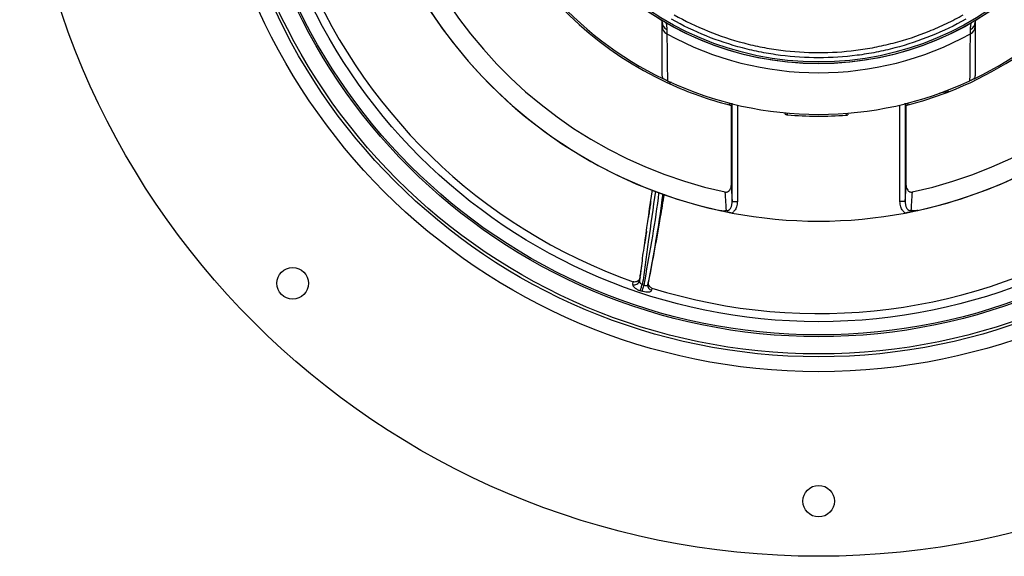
# Model space of a CAD drawing. Header units: millimetres. Extents: x 3853 to 8418, y 3903 to 8468.
# Tile 1 of 8: x 3853 to 6666, y 3903 to 5436. Entities that reach past the tile are written whole.
import ezdxf

# ---------------------------------------------------------------- set-up
doc = ezdxf.new("R2010")
doc.units = ezdxf.units.MM
doc.header["$LTSCALE"] = 5

msp = doc.modelspace()

# ---------------------------------------------------------------- linework, layer by layer
at = {"color": 7, "linetype": 'Continuous', "lineweight": 25}
for p, q in [((5688.1, 5429.3), (5687.4, 5434.7)), ((6583.4, 5434.8), (6582.5, 5429.3)), ((6497, 5228.7), (6481.1, 5225.9)), ((5880.3, 5198.5), (5879.6, 5195.5)), ((5879.6, 5195.5), (5879.8, 5192.8)), ((5888.2, 5195.5), (5879.6, 5195.5)), ((5885.3, 5191.4), (5885.3, 4962.3)), ((5888.2, 4916.9), (5888.2, 5195.5)), ((6390.9, 5195.5), (6382.3, 5195.5)), ((6382.3, 5195.5), (6382.3, 4916.9)), ((6385.3, 4962.3), (6385.3, 5191.4)), ((6390.9, 5195.5), (6390.2, 5198.6)), ((6390.8, 5192.8), (6390.9, 5195.5)), ((6046, 5165.5), (6044.5, 5164.5)), ((6045.9, 5164.4), (6046, 5165.5)), ((6213.1, 5168.4), (6213.9, 5163.5)), ((6218.1, 5168.8), (6219, 5163.9)), ((5888.2, 4916.9), (5903.2, 4916.9)), ((6382.3, 4916.9), (6367.4, 4916.9)), ((5604.2, 4679.7), (5605.4, 4687.4)), ((5647.2, 4678.8), (5649, 4688)), ((5659, 4669.5), (5657.9, 4663.1))]:
    msp.add_line(p, q, dxfattribs=at)
at = {"color": 8, "linetype": 'Continuous', "lineweight": 25}
for p, q in [((5888.2, 5195.5), (5888.2, 5195.8)), ((5888.2, 5195.5), (5889.7, 5195.5)), ((5903.2, 5192.2), (5903.2, 4916.9)), ((6367.4, 4916.9), (6367.4, 5192.2)), ((6382.3, 5195.5), (6380.8, 5195.5)), ((6382.3, 5195.8), (6382.3, 5195.5))]:
    msp.add_line(p, q, dxfattribs=at)
at = {"color": 7, "linetype": 'Continuous', "lineweight": 25, "flags": 128}
for points in [[(5625.4, 4661.9), (5625.8, 4663.2), (5626.4, 4664.9), (5627.1, 4666.9), (5627.8, 4669.2), (5628.7, 4671.6), (5629.5, 4674.2), (5630.4, 4676.8), (5631.2, 4679.3)], [(5630.6, 4660.2), (5631, 4661.5), (5631.6, 4663.2), (5632.2, 4665.2), (5633, 4667.4), (5633.8, 4669.9), (5634.6, 4672.5), (5635.5, 4675.1), (5636.3, 4677.6)]]:
    msp.add_lwpolyline(points, dxfattribs=at)
at = {"color": 7, "linetype": 'Continuous', "lineweight": 25}
for centre, radius in [((6135.3, 6185.5), 2282.5), ((6135.3, 6185.5), 1755), ((6135.3, 6185.5), 1712.5), ((6135.3, 6185.5), 1704.2), ((6135.3, 6185.5), 1655.1), ((6135.3, 6185.5), 1650), ((6135.3, 6185.5), 1612.3), ((6135.3, 6185.5), 875), ((6135.3, 6185.5), 870), ((4632.7, 4682.9), 45), ((6135.3, 4060.5), 45)]:
    msp.add_circle(centre, radius, dxfattribs=at)
for centre, radius, start, end in [((6135.3, 6185.5), 1325, 282.3243, 257.6757), ((6135.3, 6185.5), 1325, 280.7659, 167.5), ((6135.3, 6185.5), 1270, 282.1369, 257.8631), ((6135.3, 6185.5), 1025, 110.5987, 245.0943), ((6135.3, 6185.5), 874.3, 92.5601, 87.4399), ((6135.3, 6185.5), 1325, 167.5, 259.2341), ((6135.3, 6185.5), 1589, 201.1318, 250.5205), ((6135.3, 6185.5), 1020, 220.832, 244.2108), ((6135.3, 6185.5), 1020, 295.7892, 319.168), ((5711.5, 5429.6), 23.4, 180.7559, 244.5546), ((6559, 5429.6), 23.4, 295.4454, 359.2441), ((5711.2, 5416.7), 23.1, 180.9796, 245.8307), ((6135.3, 6185.5), 1025, 291.2518, 311.585), ((6559.3, 5416.7), 23.1, 294.1693, 359.0204), ((6135.3, 6185.5), 901, 241.2374, 298.7626), ((6135.3, 6185.5), 1020, 244.9307, 295.0693), ((6135.3, 6185.5), 1025, 245.0943, 245.3815), ((6135.3, 6185.5), 1025, 245.3898, 255.5656), ((6135.3, 6185.5), 1025, 284.4344, 290.9635), ((6135.3, 6185.5), 1025, 290.9635, 291.2518), ((6135.3, 6185.5), 1025, 255.5656, 255.883), ((6135.3, 6185.5), 1025, 284.117, 284.4344), ((6135.3, 6185.5), 1025, 264.9212, 265), ((6135.3, 6185.5), 1025, 265, 274.4013), ((6135.3, 6185.5), 1025, 274.4013, 274.6855), ((6135.3, 6185.5), 1325, 259.2341, 280.7659), ((6135.3, 6185.5), 1589, 252.5604, 301.949), ((5609.3, 4693.5), 14.7, 249.7136, 345.4555), ((6135.3, 6185.5), 1588.3, 251.4971, 251.6917), ((5661.1, 4676.8), 14.1, 172.1103, 256.7319), ((6135.3, 6185.5), 1606.6, 251.4971, 251.6917)]:
    msp.add_arc(centre, radius, start, end, dxfattribs=at)
for centre, start_param, end_param in [((6030.7, 5162.6), 2.756535, 3.38869), ((6036.1, 5166.4), 2.443589, 2.835158)]:
    msp.add_ellipse(centre, major_axis=(-8.19, -5.74), ratio=0.999741, start_param=start_param, end_param=end_param, dxfattribs=at)
for points in [[(5688.1, 5416.3), (5688.1, 5420.8), (5688.1, 5425.2), (5688.1, 5429.3)], [(6582.5, 5429.3), (6582.5, 5425.2), (6582.5, 5420.8), (6582.5, 5416.3)], [(5688.1, 5280.6), (5688.1, 5325.2), (5688.1, 5370.4), (5688.1, 5416.3)], [(5701.4, 5408.4), (5701.5, 5404.4), (5701.6, 5400.1), (5701.7, 5395.6)], [(6568.8, 5395.6), (6568.9, 5400.1), (6569, 5404.4), (6569.1, 5408.4)], [(6582.5, 5416.3), (6582.5, 5370.4), (6582.5, 5325.2), (6582.5, 5280.6)], [(5701.7, 5395.6), (5702.2, 5350.2), (5702.7, 5305.6), (5703.1, 5261.5)], [(6567.5, 5261.5), (6567.9, 5305.6), (6568.3, 5350.2), (6568.8, 5395.6)], [(6044.5, 5164.5), (6043.3, 5164.6), (6041.9, 5164.7), (6040.4, 5164.9)], [(5625.1, 4700.4), (5624.6, 4696.8), (5624, 4693.3), (5623.5, 4689.8)]]:
    msp.add_open_spline(points, degree=3, dxfattribs=at)
for points, knots in [([(6555.6, 5437.5), (6523.4, 5419.4), (6490.4, 5403.5), (6422.8, 5376.2), (6388.3, 5364.7), (6335.3, 5350.8), (6317.4, 5346.7), (6290.4, 5341.4), (6281.3, 5339.8), (6263, 5336.8), (6253.9, 5335.5), (6208.3, 5329.6), (6171.8, 5327.3), (6098.9, 5327.3), (6062.5, 5329.6), (6017, 5335.4), (6007.9, 5336.8), (5989.7, 5339.7), (5980.6, 5341.3), (5953.4, 5346.6), (5935.5, 5350.7), (5882.4, 5364.6), (5847.8, 5376.1), (5780.2, 5403.5), (5747.1, 5419.4), (5714.9, 5437.5)], [0, 0, 0, 0, 0.125, 0.125, 0.25, 0.25, 0.3125, 0.3125, 0.34375, 0.34375, 0.375, 0.375, 0.5, 0.5, 0.625, 0.625, 0.65625, 0.65625, 0.6875, 0.6875, 0.75, 0.75, 0.875, 0.875, 1, 1, 1, 1]), ([(5722, 5450.1), (5753.6, 5432.4), (5786, 5416.9), (5852.4, 5390.1), (5886.3, 5378.8), (5938.4, 5365.1), (5955.9, 5361.1), (5982.6, 5355.9), (5991.5, 5354.3), (6009.3, 5351.5), (6018.3, 5350.2), (6062.9, 5344.4), (6098.6, 5342.1), (6170.1, 5342), (6205.9, 5344.2), (6259.5, 5351.1), (6277.5, 5353.9), (6313, 5360.8), (6330.7, 5364.8), (6383.2, 5378.5), (6417.3, 5389.8), (6467.5, 5410), (6484, 5417.2), (6508.4, 5429), (6516.6, 5433), (6532.6, 5441.4), (6540.6, 5445.7), (6548.5, 5450.1)], [0, 0, 0, 0, 0.125, 0.125, 0.25, 0.25, 0.3125, 0.3125, 0.34375, 0.34375, 0.375, 0.375, 0.5, 0.5, 0.625, 0.625, 0.6875, 0.6875, 0.75, 0.75, 0.875, 0.875, 0.9375, 0.9375, 0.96875, 0.96875, 1, 1, 1, 1]), ([(5691.5, 5267.1), (5690.4, 5269.1), (5689.5, 5271.3), (5688.7, 5274.7), (5688.4, 5275.9), (5688.1, 5278.2), (5688.1, 5279.4), (5688.1, 5280.6)], [0, 0, 0, 0, 0.5, 0.5, 0.75, 0.75, 1, 1, 1, 1]), ([(5703.1, 5261.5), (5702.3, 5261.9), (5701.5, 5262.3), (5700, 5263), (5699.3, 5263.3), (5698, 5263.9), (5697.4, 5264.2), (5696.4, 5264.7), (5695.9, 5265), (5694.5, 5265.6), (5693.8, 5266), (5692.5, 5266.6), (5692, 5266.8), (5691.5, 5267.1)], [0, 0, 0, 0, 0.125, 0.125, 0.25, 0.25, 0.375, 0.375, 0.5, 0.5, 0.75, 0.75, 1, 1, 1, 1]), ([(5703.6, 5255.8), (5704, 5256.9), (5704.6, 5258.5), (5706, 5259.7), (5706.5, 5260.1)], [0, 0, 0, 0, 0.637091, 1, 1, 1, 1]), ([(6579, 5267.1), (6578.6, 5266.8), (6578, 5266.6), (6576.8, 5266), (6576, 5265.6), (6574.2, 5264.8), (6573.2, 5264.2), (6571.2, 5263.3), (6570.5, 5263), (6569, 5262.3), (6568.2, 5261.9), (6567.5, 5261.5)], [0, 0, 0, 0, 0.25, 0.25, 0.5, 0.5, 0.75, 0.75, 0.875, 0.875, 1, 1, 1, 1]), ([(6582.5, 5280.6), (6582.5, 5278.2), (6582.2, 5275.9), (6581.3, 5272.5), (6581, 5271.4), (6580.1, 5269.2), (6579.6, 5268.1), (6579, 5267.1)], [0, 0, 0, 0, 0.5, 0.5, 0.75, 0.75, 1, 1, 1, 1]), ([(5714.4, 5256.8), (5713.5, 5256.7), (5711.5, 5256.3), (5709.5, 5254.9), (5708.5, 5253.9), (5708.3, 5253.6)], [0, 0, 0, 0, 0.3875421, 0.8647089, 1, 1, 1, 1]), ([(6500.5, 5233.9), (6500.5, 5233.9), (6501.6, 5233.9), (6503.8, 5232.9), (6505.8, 5231.4), (6506.6, 5230.3), (6506.8, 5230.2)], [0, 0, 0, 0, 0.006972, 0.457044, 0.907092, 1, 1, 1, 1]), ([(6502, 5228.3), (6501.2, 5228.6), (6500.4, 5228.7), (6498.7, 5228.9), (6497.9, 5228.8), (6497, 5228.7)], [0, 0, 0, 0, 0.5, 0.5, 1, 1, 1, 1]), ([(5868.2, 4943.8), (5869.4, 4943.6), (5870.6, 4943.5), (5873, 4943.7), (5874.2, 4944), (5875.9, 4944.7), (5876.4, 4945), (5877.4, 4945.6), (5877.9, 4946), (5879.3, 4947.1), (5880.2, 4947.9), (5881.7, 4949.8), (5882.3, 4950.8), (5883.4, 4953), (5883.9, 4954.1), (5884.9, 4957.5), (5885.3, 4959.9), (5885.3, 4962.3)], [0, 0, 0, 0, 0.125, 0.125, 0.25, 0.25, 0.3125, 0.3125, 0.375, 0.375, 0.5, 0.5, 0.625, 0.625, 0.75, 0.75, 1, 1, 1, 1]), ([(5885.3, 4962.3), (5886.1, 4950), (5886.9, 4937.6), (5887.6, 4925.3), (5887.8, 4922.5), (5888, 4919.7), (5888.2, 4916.9)], [0, 0, 0, 0, 0.01172709, 0.01172709, 0.01172709, 0.01439926, 0.01439926, 0.01439926, 0.01439926]), ([(6382.3, 4916.9), (6382.5, 4919.7), (6382.7, 4922.5), (6382.9, 4925.3), (6383.7, 4937.6), (6384.5, 4950), (6385.3, 4962.3)], [0.0036668, 0.0036668, 0.0036668, 0.0036668, 0.00633897, 0.00633897, 0.00633897, 0.01806607, 0.01806607, 0.01806607, 0.01806607]), ([(6385.3, 4962.3), (6385.3, 4959.9), (6385.6, 4957.5), (6387, 4952.9), (6388.1, 4950.8), (6390.3, 4947.9), (6391.2, 4947.1), (6393.1, 4945.6), (6394.1, 4945), (6396.3, 4944.1), (6397.5, 4943.7), (6399.9, 4943.5), (6401.1, 4943.6), (6402.3, 4943.8)], [0, 0, 0, 0, 0.25, 0.25, 0.5, 0.5, 0.625, 0.625, 0.75, 0.75, 0.875, 0.875, 1, 1, 1, 1]), ([(5623.5, 4689.8), (5625.1, 4699.4), (5628.3, 4718.5), (5632.5, 4757.4), (5643.6, 4834.4), (5653.3, 4902), (5660.2, 4950)], [0, 0, 0, 0, 0.110762, 0.2215762, 0.4464174, 1, 1, 1, 1]), ([(5689.8, 4938.5), (5689.4, 4935.2), (5683.8, 4890), (5670, 4803.3), (5654.8, 4720.3), (5647.2, 4678.8)], [0, 0, 0, 0, 0.0374316, 0.5185215, 1, 1, 1, 1]), ([(5693.5, 4937.2), (5690, 4915.7), (5681.4, 4863.2), (5666.7, 4780.2), (5654.9, 4718.7), (5649, 4688)], [0, 0, 0, 0, 0.258677, 0.629325, 1, 1, 1, 1]), ([(5871.7, 4891.5), (5871.2, 4898.9), (5870.8, 4906.3), (5870.3, 4913.8), (5869.6, 4923.8), (5868.9, 4933.8), (5868.2, 4943.8)], [0.0014788, 0.0014788, 0.0014788, 0.0014788, 0.00852874, 0.00852874, 0.00852874, 0.01806796, 0.01806796, 0.01806796, 0.01806796]), ([(6402.3, 4943.8), (6401.6, 4933.8), (6400.9, 4923.8), (6400.3, 4913.8), (6399.8, 4906.3), (6399.3, 4898.9), (6398.8, 4891.5)], [0, 0, 0, 0, 0.00953922, 0.00953922, 0.00953922, 0.01658916, 0.01658916, 0.01658916, 0.01658916]), ([(5655.5, 4916.5), (5655.3, 4915.1), (5654.6, 4909.9), (5652.7, 4897.1), (5650.5, 4883.4), (5649.3, 4874.7), (5648.9, 4872.4)], [0, 0, 0, 0, 0.121699, 0.450281, 0.851453, 1, 1, 1, 1]), ([(5871.7, 4891.5), (5873.2, 4891.1), (5874.7, 4891), (5876.9, 4891.5), (5877.7, 4891.8), (5879, 4892.5), (5879.6, 4892.9), (5880.7, 4893.8), (5881.3, 4894.3), (5882.3, 4895.4), (5882.7, 4895.9), (5883.9, 4897.7), (5884.6, 4899), (5885.8, 4901.6), (5886.3, 4902.9), (5887, 4905.7), (5887.3, 4907.1), (5888.1, 4911.2), (5888.2, 4914), (5888.2, 4916.9)], [0, 0, 0, 0, 0.125, 0.125, 0.1875, 0.1875, 0.25, 0.25, 0.3125, 0.3125, 0.375, 0.375, 0.5, 0.5, 0.625, 0.625, 0.75, 0.75, 1, 1, 1, 1]), ([(5903.2, 4916.9), (5902.7, 4911.8), (5901.9, 4902.5), (5896.1, 4890.9), (5890.3, 4886), (5887.8, 4883.8)], [0, 0, 0, 0, 0.402098, 0.735163, 1, 1, 1, 1]), ([(6382.8, 4883.8), (6382.7, 4883.8), (6380, 4885.7), (6374.5, 4891.1), (6368.6, 4902.5), (6367.8, 4911.8), (6367.4, 4916.9)], [0, 0, 0, 0, 0.0018689, 0.264857, 0.5979135, 1, 1, 1, 1]), ([(6382.3, 4916.9), (6382.3, 4914), (6382.5, 4911.2), (6383.2, 4907.1), (6383.5, 4905.7), (6384.3, 4902.9), (6384.7, 4901.6), (6385.9, 4899), (6386.6, 4897.7), (6387.8, 4895.9), (6388.3, 4895.4), (6389.2, 4894.3), (6389.8, 4893.8), (6390.9, 4892.9), (6391.5, 4892.5), (6392.9, 4891.8), (6393.6, 4891.5), (6395.1, 4891.2), (6395.8, 4891.1), (6397.3, 4891.2), (6398.1, 4891.3), (6398.8, 4891.5)], [0, 0, 0, 0, 0.25, 0.25, 0.375, 0.375, 0.5, 0.5, 0.625, 0.625, 0.6875, 0.6875, 0.75, 0.75, 0.8125, 0.8125, 0.875, 0.875, 0.9375, 0.9375, 1, 1, 1, 1]), ([(5852.5, 4891), (5854.1, 4890.6), (5855.8, 4890.4), (5859.2, 4890), (5860.9, 4889.9), (5864.2, 4890), (5865.8, 4890.2), (5868.1, 4890.5), (5868.9, 4890.7), (5870, 4891), (5870.3, 4891.1), (5871.1, 4891.3), (5871.4, 4891.4), (5871.7, 4891.5)], [0, 0, 0, 0, 0.25, 0.25, 0.5, 0.5, 0.75, 0.75, 0.875, 0.875, 0.9375, 0.9375, 1, 1, 1, 1]), ([(5887.8, 4883.8), (5885.3, 4884.2), (5880.5, 4885.2), (5873.3, 4886.6), (5866, 4888.1), (5859.1, 4889.5), (5854.6, 4890.5), (5852.5, 4891)], [0, 0, 0, 0, 0.2048372, 0.4103326, 0.6143983, 0.8198147, 1, 1, 1, 1]), ([(6418.1, 4891), (6413.2, 4889.9), (6405.9, 4888.4), (6396, 4886.4), (6389.2, 4885), (6384.7, 4884.2), (6382.8, 4883.8)], [0, 0, 0, 0, 0.41661, 0.623951, 0.832779, 1, 1, 1, 1]), ([(6418.1, 4891), (6416.4, 4890.6), (6414.7, 4890.4), (6411.3, 4890), (6409.6, 4889.9), (6406.3, 4890), (6404.7, 4890.2), (6402.4, 4890.5), (6401.7, 4890.7), (6400.6, 4891), (6400.2, 4891.1), (6399.5, 4891.3), (6399.1, 4891.4), (6398.8, 4891.5)], [0, 0, 0, 0, 0.25, 0.25, 0.5, 0.5, 0.75, 0.75, 0.875, 0.875, 0.9375, 0.9375, 1, 1, 1, 1]), ([(5643.4, 4831.9), (5643.3, 4831), (5643, 4828.9), (5642.3, 4823.9), (5640.9, 4815), (5639.3, 4805), (5638.3, 4797.4), (5638, 4795.1)], [0, 0, 0, 0, 0.120706, 0.269981, 0.434732, 0.834446, 1, 1, 1, 1]), ([(5625.1, 4700.4), (5625.9, 4706), (5627.6, 4716.7), (5629.1, 4727.5), (5629.8, 4732.7)], [0, 0, 0, 0, 0.51952, 1, 1, 1, 1]), ([(5625.1, 4700.4), (5624.5, 4698.4), (5623.4, 4694.5), (5619.5, 4689.9), (5614.5, 4687.1), (5609.6, 4686.3), (5606.6, 4687.1), (5605.4, 4687.4)], [0, 0, 0, 0, 0.225674, 0.451801, 0.663837, 0.854184, 1, 1, 1, 1]), ([(5604.2, 4679.7), (5604.1, 4679), (5604.2, 4678.3), (5604.5, 4676.8), (5604.9, 4676), (5605.8, 4674.4), (5606.4, 4673.6), (5607.9, 4671.9), (5608.8, 4671.1), (5610.7, 4669.4), (5611.8, 4668.6), (5614.1, 4667.1), (5615.4, 4666.3), (5618.1, 4664.9), (5619.5, 4664.2), (5622.4, 4663), (5623.9, 4662.4), (5625.4, 4661.9)], [0, 0, 0, 0, 0.125, 0.125, 0.25, 0.25, 0.375, 0.375, 0.5, 0.5, 0.625, 0.625, 0.75, 0.75, 0.875, 0.875, 1, 1, 1, 1]), ([(5623.5, 4689.8), (5623.5, 4689.5), (5623.4, 4688.4), (5624, 4686.4), (5625.6, 4683.7), (5628.1, 4681.2), (5630.2, 4679.9), (5631.2, 4679.3)], [0, 0, 0, 0, 0.0966819, 0.3231654, 0.5520574, 0.7780649, 1, 1, 1, 1]), ([(5647.2, 4678.8), (5647, 4678.1), (5646.5, 4676.9), (5644.7, 4675.9), (5642.1, 4675.6), (5639.1, 4676.2), (5637.2, 4677.2), (5636.3, 4677.6)], [0, 0, 0, 0, 0.208687, 0.413623, 0.615445, 0.818251, 1, 1, 1, 1]), ([(5659, 4669.5), (5657.6, 4670.1), (5654.6, 4671.4), (5651.3, 4675.1), (5649.1, 4679.7), (5648.5, 4684.2), (5648.9, 4687), (5649, 4688)], [0, 0, 0, 0, 0.207256, 0.414138, 0.630758, 0.867075, 1, 1, 1, 1]), ([(5657.9, 4663.1), (5657.4, 4662), (5656.5, 4659.8), (5651.9, 4657.8), (5645.4, 4657.2), (5637.9, 4658), (5632.9, 4659.5), (5630.6, 4660.2)], [0, 0, 0, 0, 0.205575, 0.411523, 0.616317, 0.820569, 1, 1, 1, 1])]:
    msp.add_open_spline(points, degree=3, knots=knots, dxfattribs=at)
at = {"color": 8, "linetype": 'Continuous', "lineweight": 25}
for points, knots in [([(5698.3, 5428), (5698.4, 5427.7), (5701.3, 5421.3), (5701.4, 5414.7), (5701.4, 5408.4)], [0, 0, 0, 0, 0.042982, 1, 1, 1, 1]), ([(6569.1, 5408.4), (6569.2, 5412.5), (6569.4, 5419.2), (6571.2, 5425.7), (6571.9, 5428.2)], [0, 0, 0, 0, 0.607862, 1, 1, 1, 1]), ([(6497, 5228.7), (6496.9, 5228.9), (6496.6, 5229.6), (6496.5, 5230.4), (6496.5, 5231), (6496.5, 5231.1), (6496.6, 5231.6), (6496.7, 5232.1), (6496.9, 5232.6)], [0, 0, 0, 0, 0.192226, 0.544881, 0.633044, 0.655085, 0.660595, 1, 1, 1, 1]), ([(5669, 4945.8), (5662.1, 4897.7), (5652.4, 4830.2), (5641.5, 4753), (5637.1, 4714), (5633.8, 4692.7), (5631.6, 4681.2), (5631.2, 4679.3)], [0, 0, 0, 0, 0.541589, 0.759956, 0.8692905, 0.9785732, 1, 1, 1, 1]), ([(5636.3, 4677.6), (5643.9, 4719), (5659.1, 4801.9), (5673, 4890.2), (5678.8, 4937.1), (5679.4, 4942.2)], [0, 0, 0, 0, 0.471536, 0.943261, 1, 1, 1, 1])]:
    msp.add_open_spline(points, degree=3, knots=knots, dxfattribs=at)

doc.saveas('drawing.dxf')
